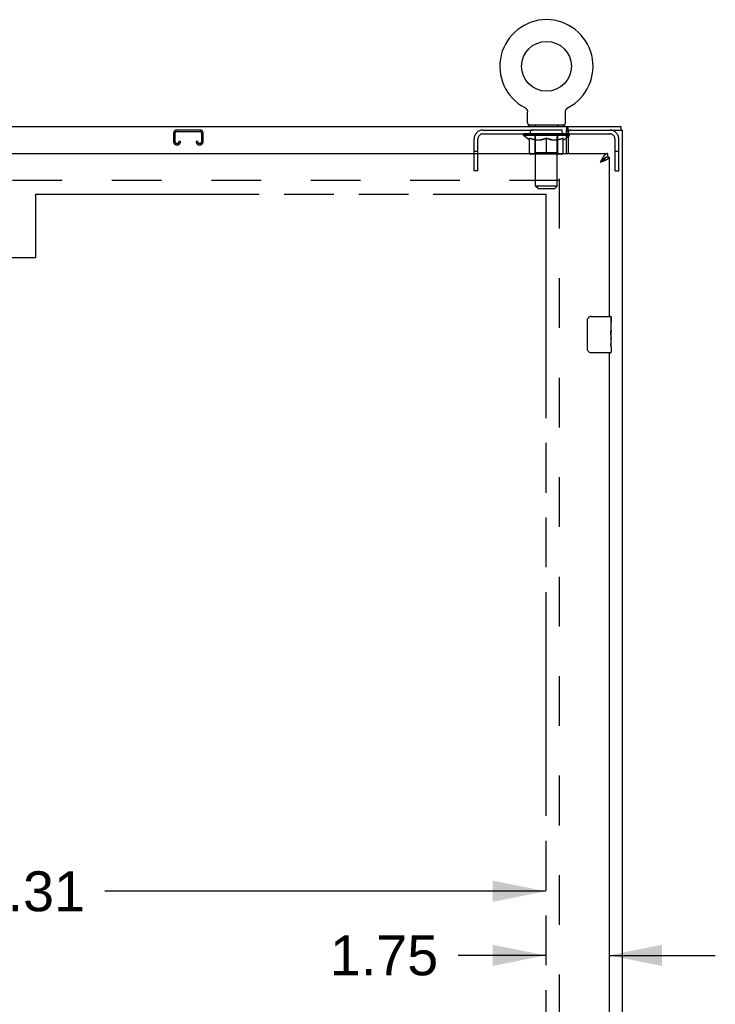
# Model space of a CAD drawing. Header units: inches. Extents: x 0 to 250, y 0 to 162.
# Tile 14 of 21: x 99 to 118, y 98 to 125. Entities that reach past the tile are written whole.
import ezdxf

# ---------------------------------------------------------------- set-up
doc = ezdxf.new("R2010")
doc.units = ezdxf.units.IN
doc.header["$LTSCALE"] = 13.735038
doc.header["$MEASUREMENT"] = 0
doc.linetypes.add('HIDDEN', pattern=[0.2, 0.1, -0.1])
doc.linetypes.add('PHANTOM', pattern=[0.8, 0.45, -0.05, 0.1, -0.05, 0.1, -0.05])
doc.layers.get('0').update_dxf_attribs({"linetype": 'CONTINUOUS'})
for name, color, linetype in [('02___PRT_ALL_AXES', 7, 'CONTINUOUS'), ('AVAILABLE_DOOR_SPACE', 7, 'CONTINUOUS'), ('DEFAULT_2', 8, 'HIDDEN'), ('DIMENSIONS', 7, 'CONTINUOUS')]:
    doc.layers.add(name, color=color, linetype=linetype)
doc.styles.get("Standard").update_dxf_attribs({"font": 'arial.ttf'})
doc.dimstyles.new('DIMSTYLE_1', dxfattribs={"dimtxt": 1.101741, "dimasz": 1.468988, "dimexe": 0.09, "dimexo": 0.07, "dimgap": 0.0375, "dimtad": 0, "dimtih": 1, "dimtoh": 1, "dimzin": 4, "dimdsep": 46, "dimtxsty": 'Standard', "dimblk": '_FILLED', "dimblk1": '_FILLED', "dimblk2": '_FILLED', "dimcen": 0.09, "dimazin": 1, "dimtfac": 1, "dimtdec": 3, "dimtofl": 0, "dimtmove": 0, "dimatfit": 3, "dimldrblk": '_FILLED', "dimfxl": 1, "dimtolj": 1, "dimtzin": 4, "dimarcsym": 0})

# ---------------------------------------------------------------- blocks, each defined once
blk = doc.blocks.new('_FILLED')
at = {"color": 0, "linetype": 'ByBlock'}
blk.add_solid([(0, 0), (-1, 0.2), (-1, -0.2)], dxfattribs=at)
blk = doc.blocks.new('*D6')
at = {"layer": 'DIMENSIONS', "color": 2, "linetype": 'Continuous'}
for p, q in [((113.55, 99.257), (111.131, 99.257)), ((115.3, 99.257), (118.238, 99.257))]:
    blk.add_line(p, q, dxfattribs=at)
at = {"layer": 'DIMENSIONS', "color": 2, "linetype": 'Continuous', "xscale": 1.4689880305, "yscale": 1.4689880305, "zscale": 1.4689880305}
blk.add_blockref('_FILLED', (113.55, 99.257), dxfattribs=at)
at = {"layer": 'DIMENSIONS', "color": 2, "linetype": 'Continuous', "xscale": 1.4689880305, "yscale": 1.4689880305, "zscale": 1.4689880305, "rotation": 180}
blk.add_blockref('_FILLED', (115.3, 99.257), dxfattribs=at)
at = {"layer": 'DIMENSIONS', "color": 2, "linetype": 'Continuous', "insert": (110.58, 99.808), "char_height": 1.1017, "width": 2.99395, "attachment_point": 3, "line_spacing_factor": 0.9}
blk.add_mtext('1.75', dxfattribs=at)
blk = doc.blocks.new('*D7')
at = {"layer": 'DIMENSIONS', "color": 2, "linetype": 'Continuous'}
for p, q in [((84.237, 101.027), (96.418, 101.027)), ((113.55, 101.027), (101.37, 101.027))]:
    blk.add_line(p, q, dxfattribs=at)
at = {"layer": 'DIMENSIONS', "color": 2, "linetype": 'Continuous', "xscale": 1.4689880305, "yscale": 1.4689880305, "zscale": 1.4689880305, "rotation": 180}
blk.add_blockref('_FILLED', (84.237, 101.027), dxfattribs=at)
at = {"layer": 'DIMENSIONS', "color": 2, "linetype": 'Continuous', "xscale": 1.4689880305, "yscale": 1.4689880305, "zscale": 1.4689880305}
blk.add_blockref('_FILLED', (113.55, 101.027), dxfattribs=at)
at = {"layer": 'DIMENSIONS', "color": 2, "linetype": 'Continuous', "insert": (98.894, 101.577), "char_height": 1.1017, "width": 3.84995, "attachment_point": 2, "line_spacing_factor": 0.9}
blk.add_mtext('29.31', dxfattribs=at)

msp = doc.modelspace()

# ---------------------------------------------------------------- linework, layer by layer
at = {"color": 7, "linetype": 'Continuous'}
for p, q in [((112.971, 122.668), (112.971, 122.668)), ((112.971, 122.668), (112.976, 122.666)), ((112.974, 122.667), (112.972, 122.668)), ((112.976, 122.666), (112.98, 122.663)), ((112.98, 122.663), (112.985, 122.66)), ((112.985, 122.66), (112.989, 122.657)), ((112.989, 122.657), (112.993, 122.654)), ((112.993, 122.654), (112.997, 122.651)), ((112.997, 122.651), (113.001, 122.647)), ((113.001, 122.647), (113.005, 122.644)), ((113.005, 122.644), (113.009, 122.64)), ((113.008, 122.64), (113.012, 122.636)), ((113.012, 122.636), (113.015, 122.632)), ((113.015, 122.632), (113.019, 122.628)), ((113.019, 122.628), (113.022, 122.624)), ((114.12, 122.624), (114.123, 122.628)), ((114.123, 122.628), (114.127, 122.632)), ((114.126, 122.632), (114.13, 122.636)), ((114.13, 122.636), (114.134, 122.64)), ((114.133, 122.64), (114.137, 122.644)), ((114.137, 122.644), (114.141, 122.647)), ((114.141, 122.647), (114.145, 122.651)), ((114.145, 122.651), (114.149, 122.654)), ((114.149, 122.654), (114.153, 122.657)), ((114.153, 122.657), (114.157, 122.66)), ((114.157, 122.66), (114.162, 122.663)), ((114.162, 122.663), (114.166, 122.666)), ((114.162, 122.663), (114.163, 122.664)), ((114.166, 122.666), (114.171, 122.668)), ((114.169, 122.668), (114.168, 122.667)), ((113.022, 122.624), (113.025, 122.62)), ((113.025, 122.62), (113.028, 122.615)), ((113.027, 122.615), (113.03, 122.611)), ((113.03, 122.611), (113.033, 122.606)), ((113.033, 122.606), (113.035, 122.601)), ((113.035, 122.601), (113.037, 122.596)), ((113.037, 122.596), (113.039, 122.592)), ((113.039, 122.592), (113.041, 122.587)), ((113.041, 122.587), (113.042, 122.582)), ((113.042, 122.582), (113.044, 122.577)), ((113.044, 122.577), (113.045, 122.572)), ((113.045, 122.572), (113.046, 122.566)), ((113.046, 122.566), (113.047, 122.561)), ((113.047, 122.556), (113.048, 122.551)), ((113.048, 122.546), (113.048, 122.541)), ((113.048, 122.249), (113.048, 122.541)), ((114.094, 122.249), (114.094, 122.541)), ((114.095, 122.561), (114.096, 122.566)), ((114.095, 122.556), (114.095, 122.561)), ((114.096, 122.566), (114.097, 122.572)), ((114.097, 122.572), (114.098, 122.577)), ((114.098, 122.577), (114.1, 122.582)), ((114.1, 122.582), (114.101, 122.587)), ((114.101, 122.587), (114.103, 122.592)), ((114.103, 122.592), (114.105, 122.596)), ((114.105, 122.596), (114.107, 122.601)), ((114.107, 122.601), (114.109, 122.606)), ((114.109, 122.606), (114.112, 122.611)), ((114.112, 122.611), (114.115, 122.615)), ((114.114, 122.615), (114.117, 122.62)), ((114.117, 122.62), (114.12, 122.624)), ((43.727, 122.15), (115.623, 122.15)), ((113.071, 122.18), (113.071, 122.15)), ((114.071, 122.18), (113.071, 122.18)), ((114.071, 122.18), (114.071, 122.15)), ((114.168, 122.046), (114.168, 122.15)), ((115.623, 122.15), (115.623, 122.046)), ((114.122, 121.4), (114.122, 122.053)), ((114.122, 121.942), (114.175, 121.942)), ((114.122, 121.893), (114.175, 121.893)), ((114.122, 121.836), (114.175, 121.873)), ((114.166, 121.933), (114.166, 121.94)), ((115.258, 121.4), (115.258, 121.296)), ((115.3, 121.296), (115.258, 121.296)), ((115.071, 121.172), (115.053, 121.153)), ((115.062, 121.159), (115.053, 121.153)), ((115.075, 121.167), (115.062, 121.159)), ((115.077, 121.179), (115.071, 121.172)), ((115.083, 121.172), (115.075, 121.167)), ((115.084, 121.186), (115.077, 121.179)), ((115.092, 121.178), (115.083, 121.172)), ((115.091, 121.194), (115.084, 121.186)), ((115.1, 121.183), (115.092, 121.178)), ((114.705, 116), (114.705, 116.8)), ((114.805, 116.9), (115.345, 116.9)), ((115.36, 116.885), (115.36, 116.745)), ((115.36, 116.515), (115.36, 116.484)), ((115.36, 116.318), (115.36, 116.284)), ((115.345, 115.9), (114.805, 115.9)), ((115.36, 116.06), (115.36, 115.915))]:
    msp.add_line(p, q, dxfattribs=at)
at = {"color": 3, "linetype": 'Continuous'}
for p, q in [((114.168, 122.046), (115.675, 122.046)), ((114.175, 121.983), (114.175, 121.4)), ((115.675, 50.254), (115.675, 122.046)), ((80.654, 121.4), (115.258, 121.4)), ((115.3, 121.296), (115.3, 116.9)), ((115.071, 121.185), (115.053, 121.153)), ((115.072, 121.16), (115.053, 121.153)), ((115.077, 121.198), (115.071, 121.185)), ((115.091, 121.167), (115.072, 121.16)), ((115.084, 121.211), (115.077, 121.198)), ((115.103, 121.171), (115.091, 121.167)), ((115.115, 121.176), (115.103, 121.171)), ((115.127, 121.181), (115.115, 121.176)), ((115.139, 121.185), (115.127, 121.181)), ((115.151, 121.19), (115.139, 121.185)), ((115.162, 121.194), (115.151, 121.19)), ((115.3, 115.9), (115.3, 86.65))]:
    msp.add_line(p, q, dxfattribs=at)
at = {"color": 7, "linetype": 'Continuous'}
for points in [[(113.047, 122.561), (113.047, 122.556), (113.048, 122.551), (113.048, 122.546)], [(114.094, 122.541), (114.094, 122.546), (114.094, 122.551), (114.095, 122.556)], [(114.094, 122.541), (114.094, 122.546), (114.094, 122.551)], [(114.122, 122.053), (114.124, 122.055), (114.125, 122.058), (114.127, 122.062), (114.128, 122.066), (114.13, 122.071), (114.131, 122.076), (114.133, 122.082), (114.134, 122.087), (114.136, 122.098)], [(114.136, 122.098), (114.138, 122.103), (114.139, 122.109), (114.14, 122.114), (114.142, 122.12), (114.143, 122.124), (114.145, 122.129), (114.147, 122.133), (114.149, 122.136), (114.151, 122.14), (114.153, 122.142), (114.155, 122.145), (114.158, 122.147), (114.161, 122.148), (114.163, 122.149), (114.166, 122.149), (114.168, 122.15)], [(115.197, 121.28), (115.193, 121.278), (115.19, 121.276), (115.186, 121.275), (115.183, 121.273), (115.18, 121.271), (115.176, 121.268), (115.173, 121.266), (115.169, 121.264), (115.166, 121.261), (115.163, 121.259), (115.159, 121.256), (115.156, 121.254), (115.152, 121.251), (115.149, 121.248), (115.146, 121.246), (115.142, 121.243), (115.139, 121.24), (115.135, 121.237), (115.132, 121.234), (115.128, 121.231), (115.125, 121.228), (115.122, 121.224), (115.118, 121.221), (115.115, 121.218), (115.111, 121.214), (115.108, 121.211), (115.105, 121.208), (115.101, 121.204), (115.098, 121.201), (115.091, 121.194)], [(115.193, 121.278), (115.193, 121.276), (115.192, 121.274), (115.191, 121.271), (115.19, 121.268), (115.188, 121.265), (115.187, 121.263), (115.185, 121.26), (115.183, 121.257), (115.182, 121.254), (115.18, 121.252), (115.178, 121.249), (115.175, 121.246), (115.173, 121.244), (115.171, 121.241), (115.168, 121.238), (115.166, 121.235), (115.163, 121.233), (115.16, 121.23), (115.157, 121.227), (115.154, 121.224), (115.151, 121.222), (115.148, 121.219), (115.145, 121.216), (115.141, 121.213), (115.138, 121.211), (115.134, 121.208), (115.131, 121.205), (115.127, 121.202), (115.123, 121.2), (115.12, 121.197), (115.116, 121.194), (115.112, 121.191), (115.108, 121.189), (115.104, 121.186), (115.1, 121.183)], [(115.258, 121.296), (115.255, 121.296), (115.251, 121.295), (115.248, 121.295), (115.244, 121.295), (115.241, 121.294), (115.238, 121.294), (115.234, 121.293), (115.231, 121.292), (115.227, 121.292), (115.224, 121.291), (115.221, 121.29), (115.217, 121.289), (115.214, 121.287), (115.21, 121.286), (115.207, 121.285), (115.203, 121.283), (115.2, 121.282), (115.197, 121.28)], [(114.705, 116.8), (114.705, 116.806), (114.706, 116.812), (114.707, 116.818), (114.708, 116.824), (114.71, 116.83), (114.712, 116.836)], [(114.712, 115.963), (114.71, 115.969), (114.708, 115.975), (114.707, 115.981), (114.706, 115.987), (114.705, 115.993), (114.705, 116)]]:
    msp.add_lwpolyline(points, dxfattribs=at)
at = {"color": 3, "linetype": 'Continuous'}
for points in [[(114.122, 121.99), (114.125, 121.99), (114.127, 121.991), (114.129, 121.992), (114.131, 121.993), (114.134, 121.995), (114.136, 121.997), (114.138, 121.999), (114.14, 122.001), (114.142, 122.004), (114.143, 122.006), (114.145, 122.009), (114.146, 122.012), (114.147, 122.015), (114.149, 122.018), (114.15, 122.022), (114.151, 122.025), (114.152, 122.028), (114.154, 122.031), (114.155, 122.033), (114.156, 122.036), (114.157, 122.038), (114.159, 122.04), (114.16, 122.042), (114.162, 122.043), (114.163, 122.044), (114.165, 122.045), (114.167, 122.045), (114.168, 122.046)], [(115.135, 121.298), (115.132, 121.293), (115.128, 121.287), (115.125, 121.282), (115.122, 121.276), (115.118, 121.271), (115.115, 121.265), (115.111, 121.259), (115.108, 121.253), (115.105, 121.247), (115.101, 121.241), (115.098, 121.235), (115.094, 121.229), (115.091, 121.223), (115.084, 121.211)], [(115.258, 121.4), (115.255, 121.399), (115.251, 121.399), (115.248, 121.399), (115.244, 121.398), (115.241, 121.397), (115.238, 121.397), (115.234, 121.395), (115.231, 121.394), (115.227, 121.393), (115.224, 121.391), (115.221, 121.389), (115.217, 121.388), (115.214, 121.385), (115.21, 121.383), (115.207, 121.381), (115.203, 121.378), (115.2, 121.376), (115.197, 121.373), (115.193, 121.37), (115.19, 121.367), (115.186, 121.363), (115.183, 121.36), (115.18, 121.356), (115.176, 121.353), (115.173, 121.349), (115.169, 121.345), (115.166, 121.341), (115.163, 121.336), (115.159, 121.332), (115.156, 121.327), (115.152, 121.323), (115.149, 121.318), (115.146, 121.313), (115.142, 121.308), (115.139, 121.303), (115.135, 121.298)], [(115.3, 121.296), (115.3, 121.293), (115.3, 121.291), (115.299, 121.289), (115.299, 121.286), (115.298, 121.284), (115.297, 121.282), (115.296, 121.279), (115.295, 121.277), (115.294, 121.275), (115.292, 121.273), (115.29, 121.27), (115.289, 121.268), (115.287, 121.266), (115.285, 121.263), (115.282, 121.261), (115.28, 121.259), (115.277, 121.257), (115.275, 121.254), (115.272, 121.252), (115.269, 121.25), (115.266, 121.247), (115.263, 121.245), (115.259, 121.243), (115.256, 121.24), (115.252, 121.238), (115.248, 121.236), (115.245, 121.234), (115.241, 121.231), (115.236, 121.229), (115.232, 121.227), (115.228, 121.224), (115.223, 121.222), (115.219, 121.22), (115.214, 121.217), (115.209, 121.215), (115.204, 121.213), (115.199, 121.211)], [(115.199, 121.211), (115.194, 121.208), (115.189, 121.206), (115.184, 121.204), (115.179, 121.201), (115.173, 121.199), (115.168, 121.197), (115.162, 121.194)]]:
    msp.add_lwpolyline(points, dxfattribs=at)
at = {"color": 7, "linetype": 'Continuous'}
msp.add_circle((113.571, 123.808), 0.688, dxfattribs=at)
for centre, radius, start, end in [((113.571, 123.808), 1.288, 297.7005, 242.2995), ((113.117, 122.249), 0.069, 180, 270), ((114.025, 122.249), 0.069, 270, 360), ((114.805, 116.8), 0.1, 90, 158.7946), ((115.345, 116.885), 0.015, 0, 90), ((114.805, 116), 0.1, 201.1999, 270), ((115.345, 115.915), 0.015, 270, 360)]:
    msp.add_arc(centre, radius, start, end, dxfattribs=at)
at = {"color": 3, "linetype": 'Continuous'}
msp.add_arc((114.238, 121.983), 0.0625, 90, 180, dxfattribs=at)
at = {"color": 7, "linetype": 'Continuous'}
for centre, major_axis, ratio, start_param, end_param in [((113.571, 121.94), (0.633, -0.019), 0.052395, 0.350657, 0.515209), ((114.252, 121.928), (0.198, -0.004), 0.05688, 2.021337, 2.27034), ((113.571, 121.94), (0.633, -0.013), 0.05688, 0.30342, 0.350248), ((114.248, 121.928), (0.198, -0.002), 0.05963, 1.94854, 1.991049)]:
    msp.add_ellipse(centre, major_axis=major_axis, ratio=ratio, start_param=start_param, end_param=end_param, dxfattribs=at)
at = {"layer": '02___PRT_ALL_AXES', "color": 8, "linetype": 'HIDDEN'}
for p, q in [((113.133, 121.942), (113.133, 122.046)), ((114.008, 122.046), (113.133, 122.046)), ((114.008, 121.942), (113.133, 121.942)), ((114.008, 121.942), (114.008, 122.046))]:
    msp.add_line(p, q, dxfattribs=at)
at = {"layer": '02___PRT_ALL_AXES', "color": 7, "linetype": 'Continuous'}
for p, q in [((115.353, 116.745), (115.353, 116.515)), ((115.36, 116.745), (115.353, 116.745)), ((115.36, 116.321), (115.36, 116.885)), ((115.36, 116.578), (115.353, 116.578)), ((115.36, 116.515), (115.353, 116.515)), ((115.36, 116.479), (115.354, 116.479)), ((115.353, 116.284), (115.353, 116.148)), ((115.36, 116.284), (115.353, 116.284)), ((115.354, 116.117), (115.36, 116.117)), ((115.358, 116.347), (115.36, 116.347)), ((115.36, 116.061), (115.36, 116.318)), ((115.36, 116.06), (115.36, 115.915))]:
    msp.add_line(p, q, dxfattribs=at)
for points in [[(115.359, 116.345), (115.356, 116.379), (115.355, 116.391), (115.354, 116.403), (115.354, 116.416), (115.353, 116.429), (115.353, 116.442), (115.353, 116.454), (115.354, 116.467), (115.354, 116.48), (115.355, 116.492), (115.356, 116.504)], [(115.355, 116.111), (115.354, 116.12), (115.353, 116.129), (115.353, 116.139), (115.353, 116.148)], [(115.357, 116.087), (115.356, 116.095), (115.355, 116.103), (115.355, 116.111)], [(115.36, 116.318), (115.36, 116.326), (115.359, 116.335), (115.359, 116.345)], [(115.36, 116.06), (115.36, 116.064), (115.359, 116.069), (115.359, 116.074), (115.357, 116.087)]]:
    msp.add_lwpolyline(points, dxfattribs=at)
msp.add_ellipse((115.097, 116.484), major_axis=(0.263, 0), ratio=0.432808, start_param=0, end_param=0.179988, dxfattribs=at)
at = {"layer": 'AVAILABLE_DOOR_SPACE', "color": 4, "linetype": 'PHANTOM'}
for p, q in [((99.456, 118.525), (99.456, 120.275)), ((99.456, 120.275), (113.55, 120.275)), ((113.55, 120.275), (113.55, 52.025)), ((96.456, 118.525), (99.456, 118.525))]:
    msp.add_line(p, q, dxfattribs=at)
at = {"layer": 'DEFAULT_2', "color": 8, "linetype": 'HIDDEN'}
for p, q in [((112.971, 122.668), (112.971, 122.668)), ((112.979, 122.664), (112.98, 122.663)), ((114.171, 122.668), (114.171, 122.668)), ((114.171, 122.668), (114.171, 122.668)), ((113.258, 122.18), (113.258, 122.15)), ((113.271, 120.499), (113.271, 122.145)), ((113.871, 120.499), (113.871, 122.145)), ((113.883, 122.18), (113.883, 122.15)), ((103.269, 121.966), (103.269, 121.719)), ((103.309, 121.719), (103.309, 121.966)), ((104.001, 122.046), (103.349, 122.046)), ((103.349, 122.006), (104.001, 122.006)), ((104.041, 121.966), (104.041, 121.719)), ((104.081, 121.719), (104.081, 121.966)), ((111.817, 122.046), (114.168, 122.046)), ((111.817, 121.942), (114.122, 121.942)), ((112.938, 121.893), (112.938, 121.94)), ((114.122, 121.893), (112.938, 121.893)), ((113.097, 121.781), (112.938, 121.893)), ((112.947, 121.933), (112.947, 121.94)), ((112.956, 121.93), (112.956, 121.933)), ((112.956, 121.93), (114.186, 121.93)), ((112.965, 121.93), (112.965, 121.933)), ((112.966, 121.93), (112.966, 121.933)), ((112.976, 121.933), (112.976, 121.94)), ((112.992, 121.93), (112.992, 121.933)), ((112.994, 121.93), (112.994, 121.933)), ((113.023, 121.933), (113.023, 121.94)), ((113.037, 121.93), (113.037, 121.933)), ((113.04, 121.93), (113.04, 121.933)), ((113.244, 121.933), (113.043, 121.933)), ((113.086, 121.933), (113.086, 121.94)), ((113.087, 121.93), (113.087, 121.933)), ((113.088, 121.93), (113.088, 121.933)), ((113.091, 121.93), (113.091, 121.933)), ((113.098, 121.93), (113.098, 121.933)), ((113.098, 121.93), (113.098, 121.933)), ((113.102, 121.93), (113.102, 121.933)), ((113.105, 121.93), (113.105, 121.934)), ((113.107, 121.418), (113.107, 121.825)), ((113.109, 121.93), (113.109, 121.933)), ((113.124, 121.93), (113.124, 121.933)), ((113.142, 121.93), (113.142, 121.935)), ((113.142, 121.93), (113.142, 121.933)), ((113.162, 121.93), (113.162, 121.933)), ((113.162, 121.93), (113.162, 121.933)), ((113.164, 121.933), (113.164, 121.94)), ((113.174, 121.93), (113.174, 121.933)), ((113.178, 121.93), (113.178, 121.933)), ((113.187, 121.93), (113.187, 121.933)), ((113.198, 121.93), (113.198, 121.937)), ((113.214, 121.93), (113.214, 121.933)), ((113.217, 121.93), (113.217, 121.933)), ((113.244, 121.93), (113.244, 121.933)), ((113.311, 121.933), (113.249, 121.933)), ((113.254, 121.933), (113.254, 121.94)), ((113.258, 121.421), (113.258, 121.89)), ((113.261, 121.93), (113.261, 121.933)), ((113.266, 121.93), (113.266, 121.933)), ((113.272, 121.93), (113.272, 121.938)), ((113.276, 121.93), (113.276, 121.933)), ((113.287, 121.93), (113.287, 121.933)), ((113.311, 121.93), (113.311, 121.933)), ((113.386, 121.933), (113.327, 121.933)), ((113.347, 121.93), (113.347, 121.933)), ((113.354, 121.933), (113.354, 121.94)), ((113.358, 121.93), (113.358, 121.933)), ((113.361, 121.93), (113.361, 121.939)), ((113.363, 121.93), (113.363, 121.933)), ((113.371, 121.93), (113.371, 121.933)), ((113.386, 121.93), (113.386, 121.933)), ((113.466, 121.933), (113.412, 121.933)), ((113.425, 121.93), (113.425, 121.933)), ((113.457, 121.933), (113.534, 121.937)), ((113.461, 121.933), (113.461, 121.94)), ((113.462, 121.939), (113.461, 121.94)), ((113.462, 121.933), (113.462, 121.939)), ((113.462, 121.93), (113.462, 121.933)), ((113.465, 121.93), (113.465, 121.933)), ((113.466, 121.93), (113.466, 121.933)), ((113.467, 121.93), (113.467, 121.933)), ((113.502, 121.933), (113.566, 121.933)), ((113.507, 121.93), (113.507, 121.933)), ((113.513, 121.933), (113.513, 121.936)), ((113.534, 121.933), (113.534, 121.937)), ((113.55, 121.93), (113.55, 121.933)), ((113.568, 121.933), (113.568, 121.933)), ((113.568, 121.93), (113.568, 121.933)), ((113.568, 121.93), (113.568, 121.933)), ((113.571, 121.933), (113.571, 121.94)), ((113.571, 121.94), (113.685, 121.933)), ((113.571, 121.381), (113.571, 121.825)), ((113.574, 121.93), (113.574, 121.933)), ((113.574, 121.93), (113.574, 121.933)), ((113.574, 121.933), (113.574, 121.933)), ((113.592, 121.93), (113.592, 121.933)), ((113.592, 121.933), (113.64, 121.933)), ((113.634, 121.93), (113.634, 121.933)), ((113.675, 121.93), (113.675, 121.933)), ((113.675, 121.93), (113.675, 121.933)), ((113.676, 121.933), (113.73, 121.933)), ((113.677, 121.93), (113.677, 121.933)), ((113.68, 121.939), (113.681, 121.94)), ((113.68, 121.933), (113.68, 121.939)), ((113.68, 121.93), (113.68, 121.933)), ((113.681, 121.933), (113.681, 121.94)), ((113.717, 121.93), (113.717, 121.933)), ((113.756, 121.93), (113.756, 121.933)), ((113.756, 121.933), (113.815, 121.933)), ((113.771, 121.93), (113.771, 121.933)), ((113.779, 121.93), (113.779, 121.933)), ((113.781, 121.93), (113.781, 121.939)), ((113.784, 121.93), (113.784, 121.933)), ((113.788, 121.933), (113.788, 121.94)), ((113.795, 121.93), (113.795, 121.933)), ((113.831, 121.93), (113.831, 121.933)), ((113.831, 121.933), (113.893, 121.933)), ((113.855, 121.93), (113.855, 121.933)), ((113.866, 121.93), (113.866, 121.933)), ((113.87, 121.93), (113.87, 121.938)), ((113.876, 121.93), (113.876, 121.933)), ((113.881, 121.93), (113.881, 121.933)), ((113.884, 121.421), (113.884, 121.89)), ((113.888, 121.933), (113.888, 121.94)), ((113.898, 121.93), (113.898, 121.933)), ((113.898, 121.933), (114.099, 121.933)), ((113.925, 121.93), (113.925, 121.933)), ((113.928, 121.93), (113.928, 121.933)), ((113.944, 121.93), (113.944, 121.937)), ((113.955, 121.93), (113.955, 121.933)), ((113.964, 121.93), (113.964, 121.933)), ((113.968, 121.93), (113.968, 121.933)), ((113.978, 121.933), (113.978, 121.94)), ((113.979, 121.93), (113.979, 121.933)), ((113.98, 121.93), (113.98, 121.933)), ((114, 121.93), (114, 121.935)), ((114, 121.93), (114, 121.933)), ((114.018, 121.93), (114.018, 121.933)), ((114.033, 121.93), (114.033, 121.933)), ((114.034, 121.418), (114.034, 121.825)), ((114.037, 121.93), (114.037, 121.934)), ((114.04, 121.93), (114.04, 121.933)), ((114.044, 121.93), (114.044, 121.933)), ((114.044, 121.93), (114.044, 121.933)), ((114.045, 121.781), (114.122, 121.836)), ((114.051, 121.93), (114.051, 121.933)), ((114.054, 121.93), (114.054, 121.933)), ((114.055, 121.93), (114.055, 121.933)), ((114.056, 121.933), (114.056, 121.94)), ((114.102, 121.93), (114.102, 121.933)), ((114.105, 121.93), (114.105, 121.933)), ((114.119, 121.933), (114.119, 121.94)), ((114.148, 121.93), (114.148, 121.933)), ((114.15, 121.93), (114.15, 121.933)), ((114.175, 121.942), (115.324, 121.942)), ((114.175, 121.873), (114.204, 121.893)), ((114.204, 121.893), (114.175, 121.893)), ((114.176, 121.93), (114.176, 121.933)), ((114.177, 121.93), (114.177, 121.933)), ((114.186, 121.93), (114.186, 121.933)), ((114.195, 121.933), (114.195, 121.94)), ((114.204, 121.893), (114.204, 121.94)), ((103.376, 121.679), (103.349, 121.679)), ((103.349, 121.639), (103.376, 121.639)), ((103.416, 121.733), (103.416, 121.719)), ((103.456, 121.733), (103.416, 121.733)), ((103.456, 121.719), (103.456, 121.733)), ((103.894, 121.733), (103.894, 121.719)), ((103.934, 121.733), (103.894, 121.733)), ((103.934, 121.719), (103.934, 121.733)), ((104.001, 121.679), (103.974, 121.679)), ((103.974, 121.639), (104.001, 121.639)), ((111.571, 120.921), (111.571, 121.799)), ((111.675, 120.921), (111.675, 121.799)), ((113.097, 121.781), (113.107, 121.781)), ((113.25, 121.781), (113.43, 121.781)), ((113.712, 121.781), (113.892, 121.781)), ((114.034, 121.781), (114.045, 121.781)), ((115.467, 120.921), (115.467, 121.799)), ((115.571, 120.921), (115.571, 121.799)), ((111.675, 121.451), (111.571, 121.451)), ((113.997, 121.381), (113.145, 121.381)), ((113.258, 121.421), (113.218, 121.381)), ((113.884, 121.421), (113.258, 121.421)), ((113.571, 121.4), (113.571, 121.418)), ((113.571, 121.381), (113.571, 121.4)), ((113.884, 121.421), (113.924, 121.381)), ((115.571, 121.451), (115.467, 121.451)), ((111.675, 120.921), (111.571, 120.921)), ((115.467, 120.921), (115.571, 120.921)), ((113.925, 120.65), (81.321, 120.65)), ((113.871, 120.499), (113.271, 120.499)), ((113.34, 120.43), (113.271, 120.499)), ((113.802, 120.43), (113.871, 120.499)), ((113.925, 120.702), (113.925, 51.598)), ((113.34, 120.43), (113.802, 120.43))]:
    msp.add_line(p, q, dxfattribs=at)
for points in [[(113.257, 121.781), (113.233, 121.786), (113.208, 121.791), (113.183, 121.798), (113.158, 121.806), (113.133, 121.815), (113.107, 121.825)], [(113.107, 121.824), (113.132, 121.814), (113.156, 121.806), (113.18, 121.798), (113.203, 121.792), (113.227, 121.786), (113.25, 121.781)], [(113.571, 121.825), (113.545, 121.815), (113.519, 121.806), (113.494, 121.798), (113.469, 121.791), (113.445, 121.786), (113.42, 121.781)], [(113.43, 121.781), (113.453, 121.786), (113.476, 121.792), (113.5, 121.798), (113.523, 121.806), (113.547, 121.814), (113.571, 121.823)], [(113.722, 121.781), (113.697, 121.786), (113.672, 121.792), (113.647, 121.798), (113.622, 121.806), (113.597, 121.815), (113.571, 121.825)], [(113.571, 121.823), (113.595, 121.814), (113.619, 121.805), (113.643, 121.798), (113.666, 121.791), (113.689, 121.786), (113.712, 121.781)], [(114.034, 121.825), (114.009, 121.815), (113.983, 121.806), (113.958, 121.798), (113.934, 121.791), (113.909, 121.786), (113.885, 121.781)], [(113.892, 121.781), (113.916, 121.786), (113.939, 121.792), (113.963, 121.798), (113.986, 121.806), (114.01, 121.814), (114.034, 121.824)]]:
    msp.add_lwpolyline(points, dxfattribs=at)
for centre, radius, start, end in [((113.236, 122.145), 0.0345, 0, 90), ((113.905, 122.145), 0.0345, 90, 180), ((103.349, 121.966), 0.08, 90, 180), ((103.349, 121.966), 0.04, 90, 180), ((104.001, 121.966), 0.08, 0, 90), ((104.001, 121.966), 0.04, 0, 90), ((111.817, 121.799), 0.246, 90, 180), ((111.817, 121.799), 0.142, 90, 180), ((113.218, 121.89), 0.0398, 0, 90), ((113.924, 121.89), 0.0398, 90, 180), ((115.324, 121.799), 0.246, 0, 90), ((115.324, 121.799), 0.142, 0, 90), ((103.349, 121.719), 0.08, 180, 270), ((103.349, 121.719), 0.04, 180, 270), ((103.376, 121.719), 0.08, 270, 360), ((103.376, 121.719), 0.04, 270, 360), ((103.974, 121.719), 0.08, 180, 270), ((103.974, 121.719), 0.04, 180, 270), ((104.001, 121.719), 0.08, 270, 360), ((104.001, 121.719), 0.04, 270, 360), ((113.145, 121.418), 0.0371, 180, 270), ((113.997, 121.418), 0.0371, 270, 360)]:
    msp.add_arc(centre, radius, start, end, dxfattribs=at)
for centre, major_axis, ratio, start_param, end_param in [((113.571, 121.94), (0.633, 0.007), 0.05963, 2.96643, 3.140963), ((112.918, 121.928), (0.198, 0), 0.060556, 0.430652, 1.470503), ((113.571, 121.94), (0.633, 0), 0.060556, 3.141593, 3.316126), ((112.918, 121.921), (0.198, 0.002), 0.05963, 1.376596, 1.469874), ((113.571, 121.94), (0.633, 0.013), 0.05688, 2.791345, 2.965878), ((112.894, 121.928), (0.198, 0.002), 0.05963, 0.25549, 1.295341), ((112.962, 121.928), (0.198, -0.002), 0.05963, 0.605815, 1.645666), ((113.571, 121.94), (0.633, -0.007), 0.05963, -2.96643, -2.791898), ((112.962, 121.921), (0.198, 0), 0.060556, 1.551758, 1.645036), ((112.894, 121.921), (0.198, 0.004), 0.05688, 1.20151, 1.294789), ((112.963, 121.923), (0.164, 0.002), 0.05963, 1.065228, 1.614276), ((112.944, 121.923), (0.164, 0.003), 0.05688, 0.890143, 1.43919), ((113.001, 121.923), (0.164, 0), 0.060556, 1.240391, 1.789438), ((113.571, 121.94), (0.633, 0.019), 0.052395, 2.616403, 2.790936), ((112.89, 121.928), (0.198, 0.004), 0.05688, 0.080405, 1.120256), ((113.025, 121.928), (0.198, -0.004), 0.05688, 0.7809, 1.820751), ((113.571, 121.94), (0.633, -0.013), 0.05688, -2.791345, -2.616812), ((113.025, 121.921), (0.198, -0.002), 0.05963, 1.72692, 1.820198), ((112.89, 121.921), (0.198, 0.006), 0.052395, 1.026568, 1.119847), ((112.943, 121.923), (0.164, 0.005), 0.052395, 0.715201, 1.264248), ((113.057, 121.923), (0.164, -0.002), 0.05963, 1.415553, 1.9646), ((113.571, 121.94), (0.633, 0.025), 0.046319, 2.441654, 2.616187), ((113.104, 121.928), (0.198, -0.006), 0.052395, 0.955842, 1.995693), ((113.571, 121.94), (0.633, -0.019), 0.052395, -2.616403, -2.44187), ((112.907, 121.928), (0.198, 0.006), 0.052395, -0.094537, 0.945314), ((113.104, 121.921), (0.198, -0.004), 0.05688, 1.902006, 1.995284), ((112.907, 121.921), (0.198, 0.008), 0.046319, 0.851819, 0.945098), ((112.961, 121.923), (0.164, 0.006), 0.046319, 0.540452, 1.089499), ((113.128, 121.923), (0.164, -0.003), 0.05688, 1.590638, 2.139686), ((113.571, 121.94), (0.633, 0.029), 0.038841, 2.267123, 2.441656), ((113.197, 121.928), (0.198, -0.008), 0.046319, 1.130591, 2.170442), ((112.944, 121.928), (0.198, 0.008), 0.046319, -0.269286, 0.770565), ((113.571, 121.94), (0.633, -0.025), 0.046319, -2.441654, -2.267121), ((113.197, 121.921), (0.198, -0.006), 0.052395, 2.076947, 2.170226), ((112.944, 121.921), (0.198, 0.009), 0.038841, 0.677289, 0.770567), ((112.998, 121.923), (0.164, 0.008), 0.038841, 0.365921, 0.914969), ((113.213, 121.923), (0.164, -0.005), 0.052395, 1.76558, 2.314627), ((113.571, 121.94), (0.633, 0.033), 0.030195, 2.09281, 2.267343), ((113.302, 121.928), (0.198, -0.009), 0.038841, 1.305122, 2.344973), ((113, 121.928), (0.198, 0.009), 0.038841, -0.443817, 0.596034), ((113.571, 121.94), (0.633, -0.029), 0.038841, -2.267123, -2.092591), ((113.302, 121.921), (0.198, -0.008), 0.046319, 2.251696, 2.344975), ((113, 121.921), (0.198, 0.01), 0.030195, 0.502975, 0.596254), ((113.053, 121.923), (0.164, 0.009), 0.030195, 0.191608, 0.740655), ((113.308, 121.923), (0.164, -0.006), 0.046319, 1.940329, 2.489376), ((113.074, 121.928), (0.198, 0.01), 0.030195, -0.61813, 0.421721), ((113.571, 121.94), (0.633, 0.036), 0.020645, 1.918687, 2.09322), ((113.415, 121.928), (0.198, -0.01), 0.030195, 1.479435, 2.519286), ((113.571, 121.94), (0.633, -0.033), 0.030195, -2.09281, -1.918277), ((113.415, 121.921), (0.198, -0.009), 0.038841, 2.426227, 2.519505), ((113.074, 121.921), (0.198, 0.011), 0.020645, 0.328852, 0.422131), ((113.123, 121.923), (0.164, 0.009), 0.020645, 0.017485, 0.566532), ((113.412, 121.923), (0.164, -0.008), 0.038841, 2.11486, 2.663907), ((113.162, 121.928), (0.198, 0.011), 0.020645, -0.792253, 0.247598), ((113.571, 121.94), (0.633, 0.038), 0.010478, 1.744704, 1.919237), ((113.533, 121.928), (0.198, -0.011), 0.020645, 1.653558, 2.693409), ((113.571, 121.94), (0.633, -0.036), 0.020645, -1.918687, -1.744154), ((113.533, 121.921), (0.198, -0.01), 0.030195, 2.60054, 2.693819), ((113.162, 121.921), (0.198, 0.012), 0.010478, 0.154869, 0.248148), ((113.206, 121.923), (0.164, 0.01), 0.010478, 6.126688, 6.675735), ((113.52, 121.923), (0.164, -0.009), 0.030195, 2.289173, 2.83822), ((113.263, 121.928), (0.198, 0.012), 0.010478, -0.966236, -0.000846), ((113.652, 121.928), (0.198, -0.012), 0.010478, 1.827541, 2.867392), ((113.571, 121.94), (0.633, -0.038), 0.010478, -1.744704, -1.570171), ((113.652, 121.921), (0.198, -0.011), 0.020645, 2.774664, 2.867942), ((113.63, 121.923), (0.164, -0.009), 0.020645, 2.463296, 3.012344), ((113.49, 121.928), (0.198, 0.012), 0.010478, 0.274201, 1.314052), ((113.404, 121.923), (0.164, 0.01), 0.010478, -0.000298, 0.504314), ((113.374, 121.921), (0.198, 0.012), 0.010478, 0.192946, 0.399283), ((113.571, 121.94), (0.633, 0.038), 0.010478, -1.578586, -1.396888), ((113.768, 121.921), (0.198, -0.012), 0.010478, 2.948646, 3.041925), ((113.738, 121.923), (0.164, -0.01), 0.010478, 2.637279, 3.142076), ((113.609, 121.928), (0.198, 0.011), 0.020645, 0.448184, 1.488034), ((113.512, 121.923), (0.164, 0.009), 0.020645, 0.129249, 0.678296), ((113.49, 121.921), (0.198, 0.011), 0.020645, 0.273651, 0.366929), ((113.879, 121.928), (0.198, -0.012), 0.010478, -3.140747, -2.175357), ((113.571, 121.94), (0.633, 0.036), 0.020645, -1.397439, -1.222906), ((113.571, 121.94), (0.633, -0.038), 0.010478, 1.222355, 1.396888), ((113.727, 121.928), (0.198, 0.01), 0.030195, 0.622307, 1.662158), ((113.622, 121.923), (0.164, 0.009), 0.030195, 0.303372, 0.852419), ((113.936, 121.923), (0.164, -0.01), 0.010478, 2.749043, 3.29809), ((113.98, 121.928), (0.198, -0.011), 0.020645, 2.893995, 3.933846), ((113.609, 121.921), (0.198, 0.01), 0.030195, 0.447774, 0.541052), ((113.98, 121.921), (0.198, -0.012), 0.010478, 2.893445, 2.986723), ((113.84, 121.928), (0.198, 0.009), 0.038841, 0.79662, 1.836471), ((113.571, 121.94), (0.633, 0.033), 0.030195, -1.223315, -1.048783), ((113.571, 121.94), (0.633, -0.036), 0.020645, 1.048373, 1.222906), ((113.73, 121.923), (0.164, 0.008), 0.038841, 0.477686, 1.026733), ((114.019, 121.923), (0.164, -0.009), 0.020645, 2.57506, 3.124108), ((114.068, 121.928), (0.198, -0.01), 0.030195, 2.719872, 3.759723), ((113.945, 121.928), (0.198, 0.008), 0.046319, 0.971151, 2.011002), ((113.727, 121.921), (0.198, 0.009), 0.038841, 0.622087, 0.715366), ((114.068, 121.921), (0.198, -0.011), 0.020645, 2.719462, 2.812741), ((113.571, 121.94), (0.633, 0.029), 0.038841, -1.049002, -0.874469), ((113.571, 121.94), (0.633, -0.033), 0.030195, 0.87425, 1.048783), ((113.834, 121.923), (0.164, 0.006), 0.046319, 0.652216, 1.201263), ((114.038, 121.928), (0.198, 0.006), 0.052395, 1.1459, 2.185751), ((114.089, 121.923), (0.164, -0.009), 0.030195, 2.400937, 2.949985), ((114.142, 121.928), (0.198, -0.009), 0.038841, 2.545558, 3.585409), ((113.929, 121.923), (0.164, 0.005), 0.052395, 0.826965, 1.376012), ((113.84, 121.921), (0.198, 0.008), 0.046319, 0.796618, 0.889896), ((114.142, 121.921), (0.198, -0.01), 0.030195, 2.545339, 2.638617), ((114.117, 121.928), (0.198, 0.004), 0.05688, 1.320842, 2.360692), ((113.571, 121.94), (0.633, 0.025), 0.046319, -0.874471, -0.699939), ((113.571, 121.94), (0.633, -0.029), 0.038841, 0.699936, 0.874469), ((114.198, 121.928), (0.198, -0.008), 0.046319, 2.371028, 3.410879), ((114.144, 121.923), (0.164, -0.008), 0.038841, 2.226624, 2.775671), ((114.18, 121.928), (0.198, 0.002), 0.05963, 1.495927, 2.535778), ((114.014, 121.923), (0.164, 0.003), 0.05688, 1.001907, 1.550954), ((114.235, 121.928), (0.198, -0.006), 0.052395, 2.196279, 3.23613), ((113.945, 121.921), (0.198, 0.006), 0.052395, 0.971367, 1.064645), ((114.181, 121.923), (0.164, -0.006), 0.046319, 2.052093, 2.601141), ((114.224, 121.928), (0.198, 0), 0.060556, 1.671089, 2.71094), ((114.198, 121.921), (0.198, -0.009), 0.038841, 2.371026, 2.464304), ((114.252, 121.928), (0.198, -0.004), 0.05688, 2.27034, 3.061188), ((113.571, 121.94), (0.633, 0.019), 0.052395, -0.699723, -0.52519), ((113.571, 121.94), (0.633, -0.025), 0.046319, 0.525406, 0.699939), ((114.248, 121.928), (0.198, -0.002), 0.05963, 1.991049, 2.886102), ((114.085, 121.923), (0.164, 0.002), 0.05963, 1.176993, 1.72604), ((114.199, 121.923), (0.164, -0.005), 0.052395, 1.877344, 2.426392), ((114.141, 121.923), (0.164, 0), 0.060556, 1.352155, 1.901202), ((114.198, 121.923), (0.164, -0.003), 0.05688, 1.702402, 2.25145), ((114.179, 121.923), (0.164, -0.002), 0.05963, 1.527317, 2.076364), ((114.038, 121.921), (0.198, 0.004), 0.05688, 1.146309, 1.239587), ((114.235, 121.921), (0.198, -0.008), 0.046319, 2.196495, 2.289773), ((113.571, 121.94), (0.633, 0.013), 0.05688, -0.524781, -0.350248), ((113.571, 121.94), (0.633, -0.019), 0.052395, 0.515209, 0.52519), ((114.117, 121.921), (0.198, 0.002), 0.05963, 1.321394, 1.414673), ((114.252, 121.921), (0.198, -0.006), 0.052395, 2.021746, 2.115024), ((113.571, 121.94), (0.633, 0.007), 0.05963, -0.349695, -0.175162), ((114.248, 121.928), (0.198, -0.002), 0.05963, 1.846251, 1.94854), ((113.571, 121.94), (0.633, -0.013), 0.05688, 0.175715, 0.30342), ((114.18, 121.921), (0.198, 0), 0.060556, 1.496556, 1.589835), ((114.248, 121.921), (0.198, -0.004), 0.05688, 1.846804, 1.940083), ((114.224, 121.921), (0.198, -0.002), 0.05963, 1.671719, 1.764997), ((113.571, 121.94), (0.633, 0), 0.060556, -0.174533, 0), ((113.571, 121.94), (0.633, -0.007), 0.05963, 0.000629, 0.175162)]:
    msp.add_ellipse(centre, major_axis=major_axis, ratio=ratio, start_param=start_param, end_param=end_param, dxfattribs=at)

# ---------------------------------------------------------------- dimensions: what is measured, and where the dimension line sits
at = {"layer": 'DIMENSIONS', "color": 2, "linetype": 'Continuous'}
dim = msp.add_linear_dim(base=(84.237, 101.027), p1=(113.55, 120.275), p2=(84.237, 120.275), angle=180, dimstyle='DIMSTYLE_1', dxfattribs=at)
dim.commit()
dim.dimension.update_dxf_attribs({"geometry": '*D7', "text_midpoint": (98.773, 101.02), "dimtype": 160})
dim = msp.add_linear_dim(base=(115.3, 99.257), p1=(113.55, 120.275), p2=(115.3, 114.692), dimstyle='DIMSTYLE_1', dxfattribs=at)
dim.commit()
dim.dimension.update_dxf_attribs({"geometry": '*D6', "text_midpoint": (109.135, 99.251), "dimtype": 160})

doc.saveas('drawing.dxf')
